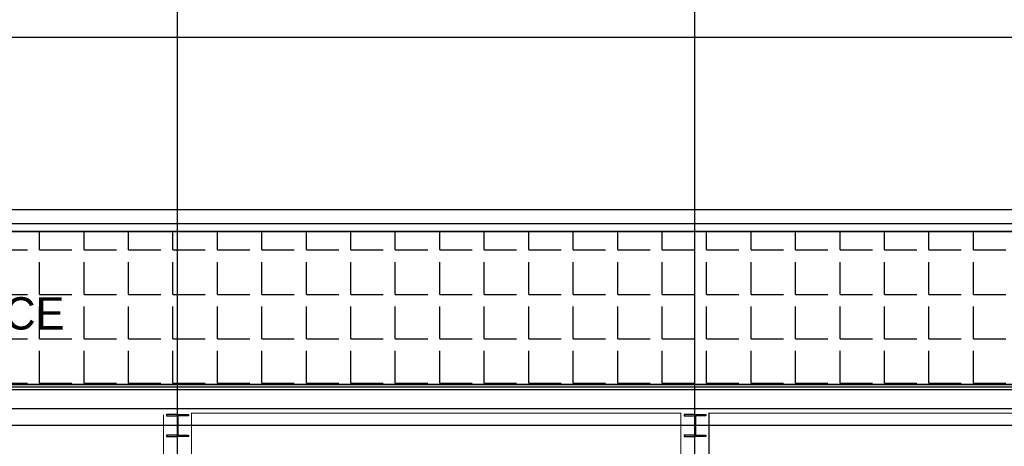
# Model space of a CAD drawing. Header units: millimetres. Extents: x -312551 to 250764, y -35891 to 59426.
# Tile 187 of 256: x -94274 to -85141, y 49692 to 53649. Entities that reach past the tile are written whole.
import ezdxf

# ---------------------------------------------------------------- set-up
doc = ezdxf.new("R2010")
doc.units = ezdxf.units.MM
doc.header["$LTSCALE"] = 2.5
for name, color, linetype in [('GLAZING', 1, 'Continuous'), ('NF ARCH', 4, 'Continuous'), ('NF-AS BUILT', 7, 'Continuous'), ('NF-GRIDS', 252, 'Continuous'), ('NF-Steel columns', 6, 'Continuous'), ('Terrace', 6, 'Continuous'), ('Text', 7, 'Continuous')]:
    doc.layers.add(name, color=color, linetype=linetype)

msp = doc.modelspace()

# ---------------------------------------------------------------- hatches: boundary and pattern name
at = {"layer": 'Terrace'}
h = msp.add_hatch(dxfattribs=at)
h.set_pattern_fill('ANGLE', color=8, scale=1500, style=0)
h.set_pattern_definition([(0, (-2279514.5, -4242199.36), (0, 412.5), [300, -112.5]), (90, (-2279514.5, -4242199.36), (-412.5, 3e-14), [300, -112.5])])
h.paths.add_polyline_path([(-97314, 51684.5), (-97314, 50264.5), (-73860, 50264.5), (-73860, 51684.5)])

# ---------------------------------------------------------------- linework, layer by layer
at = {"layer": 'GLAZING', "color": 8}
for p, q in [((-73935, 50264.5), (-97239, 50264.5)), ((-73935, 50239.5), (-97239, 50239.5)), ((-73935, 50214.5), (-97239, 50214.5)), ((-73935, 50039.5), (-97239, 50039.5))]:
    msp.add_line(p, q, dxfattribs=at)
at = {"layer": 'NF ARCH', "color": 8}
for p, q in [((-73860, 51884.5), (-97314, 51884.5)), ((-97314, 51759.5), (-73860, 51759.5)), ((-97314, 51684.5), (-73860, 51684.5))]:
    msp.add_line(p, q, dxfattribs=at)
at = {"layer": 'NF ARCH', "color": 8, "linetype": 'Continuous', "ltscale": 5}
for p, q in [((-73952.5, 50264.5), (-88310, 50264.5)), ((-73952.5, 50214.5), (-88310, 50214.5))]:
    msp.add_line(p, q, dxfattribs=at)
at = {"layer": 'NF-AS BUILT', "color": 8, "const_width": 10}
msp.add_lwpolyline([(-66145, 50039.5), (-66145, 49634.5), (-66630, 49634.5), (-66630, 53484.5), (-73345, 53484.5), (-73345, 49594.5), (-73935, 49594.5), (-73935, 49999.5), (-80490, 49999.5), (-80490, 49679.5), (-81130, 49679.5), (-81130, 49999.5), (-87880, 49999.5), (-87880, 49579.5), (-88140, 49579.5), (-88140, 49999.5), (-92680, 49999.5), (-92680, 49584.5), (-92940, 49584.5), (-92940, 49986.1)], dxfattribs=at)
at = {"layer": 'NF-GRIDS', "color": 8}
for p, q in [((-92810, -27784), (-92810, 58409.3)), ((-88010, -27784), (-88010, 58409.3)), ((-43443, 53484.5), (-123470.9, 53484.5)), ((-43443, 51684.5), (-123470.9, 51684.5)), ((-43443, 49884.5), (-123470.9, 49884.5))]:
    msp.add_line(p, q, dxfattribs=at)
at = {"layer": 'NF-Steel columns', "color": 8}
for points in [[(-92810, 49986.1), (-92911.6, 49986.1), (-92911.6, 49975.1), (-92824.3, 49975.1, -0.414214), (-92813.6, 49964.4), (-92813.6, 49804.6, -0.414214), (-92824.3, 49793.9), (-92911.6, 49793.9), (-92911.6, 49782.9), (-92810, 49782.9)], [(-92810, 49986.1), (-92708.4, 49986.1), (-92708.4, 49975.1), (-92795.6, 49975.1, 0.414214), (-92806.3, 49964.4), (-92806.3, 49804.6, 0.414214), (-92795.6, 49793.9), (-92708.4, 49793.9), (-92708.4, 49782.9), (-92810, 49782.9)], [(-88010, 49986.1), (-88111.6, 49986.1), (-88111.6, 49975.1), (-88024.3, 49975.1, -0.414214), (-88013.6, 49964.4), (-88013.6, 49804.6, -0.414214), (-88024.3, 49793.9), (-88111.6, 49793.9), (-88111.6, 49782.9), (-88010, 49782.9)], [(-88010, 49986.1), (-87908.4, 49986.1), (-87908.4, 49975.1), (-87995.6, 49975.1, 0.414214), (-88006.3, 49964.4), (-88006.3, 49804.6, 0.414214), (-87995.6, 49793.9), (-87908.4, 49793.9), (-87908.4, 49782.9), (-88010, 49782.9)]]:
    msp.add_lwpolyline(points, format="xyb", dxfattribs=at)
at = {"layer": 'Terrace', "color": 8}
msp.add_lwpolyline([(-97314, 51684.5), (-97314, 50264.5), (-73860, 50264.5), (-73860, 51684.5)], close=True, dxfattribs=at)

# ---------------------------------------------------------------- texts
at = {"layer": 'Text', "color": 8}
msp.add_text('TERRACE', height=300, dxfattribs=at).set_placement((-95775.3, 50774.7))

doc.saveas('drawing.dxf')
